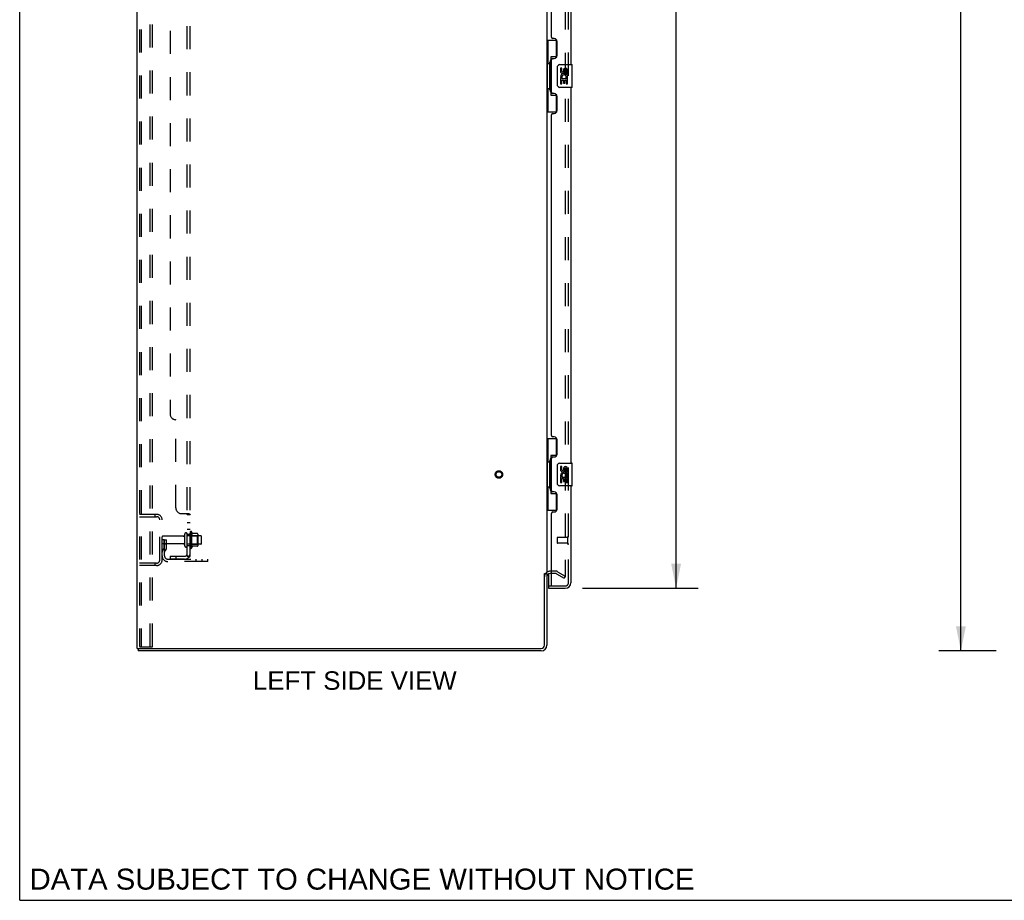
# Model space of a CAD drawing. Header units: inches. Extents: x 0 to 184, y 0 to 119.
# Tile 1 of 116: x 0 to 43, y 0 to 39. Entities that reach past the tile are written whole.
import ezdxf

# ---------------------------------------------------------------- set-up
doc = ezdxf.new("R2010")
doc.units = ezdxf.units.IN
doc.header["$LTSCALE"] = 10.121375
doc.header["$MEASUREMENT"] = 0
doc.linetypes.add('HIDDEN', pattern=[0.2, 0.1, -0.1])
doc.layers.get('0').update_dxf_attribs({"linetype": 'CONTINUOUS'})
for name, color, linetype in [('DEFAULT_2', 8, 'HIDDEN'), ('DIMENSIONS', 7, 'CONTINUOUS'), ('DOOR_ASSEMBLY', 7, 'CONTINUOUS'), ('SUBPANEL', 7, 'CONTINUOUS')]:
    doc.layers.add(name, color=color, linetype=linetype)
doc.styles.get("Standard").update_dxf_attribs({"font": 'arial.ttf'})
doc.dimstyles.new('DIMSTYLE_1', dxfattribs={"dimtxt": 0.811875, "dimasz": 1.0825, "dimexe": 0.09, "dimexo": 0.07, "dimgap": 0.0375, "dimtad": 0, "dimtih": 1, "dimtoh": 1, "dimzin": 4, "dimdsep": 46, "dimtxsty": 'Standard', "dimblk": '_FILLED', "dimblk1": '_FILLED', "dimblk2": '_FILLED', "dimcen": 0.09, "dimadec": 3, "dimazin": 1, "dimtfac": 1, "dimtdec": 3, "dimtofl": 0, "dimtmove": 0, "dimatfit": 3, "dimldrblk": '_FILLED', "dimfxl": 0, "dimtolj": 1, "dimtzin": 4, "dimarcsym": 0})

# ---------------------------------------------------------------- blocks, each defined once
blk = doc.blocks.new('_FILLED')
at = {"color": 0, "linetype": 'ByBlock'}
blk.add_solid([(0, 0), (-1, 0.2), (-1, -0.2)], dxfattribs=at)
blk = doc.blocks.new('*D9')
at = {"layer": 'DIMENSIONS', "color": 2, "linetype": 'Continuous'}
for p, q in [((24.722, 76.202), (29.805, 76.202)), ((28.831, 76.202), (28.831, 46.356)), ((28.831, 13.702), (28.831, 43.515)), ((24.722, 13.702), (29.805, 13.702))]:
    blk.add_line(p, q, dxfattribs=at)
at = {"layer": 'DIMENSIONS', "color": 2, "linetype": 'Continuous', "xscale": 1.0825, "yscale": 1.0825, "zscale": 1.0825}
for p, rotation in [((28.831, 76.202), 90), ((28.831, 13.702), 270)]:
    blk.add_blockref('_FILLED', p, dxfattribs=dict(at, rotation=rotation))
at = {"layer": 'DIMENSIONS', "color": 2, "linetype": 'Continuous', "insert": (28.831, 45.95), "char_height": 0.8119, "width": 3.39841, "attachment_point": 2, "line_spacing_factor": 0.9}
blk.add_mtext('62.50\\PDOOR', dxfattribs=at)
blk = doc.blocks.new('*D10')
at = {"layer": 'DIMENSIONS', "color": 2, "linetype": 'Continuous'}
for p, q in [((42.89, 78.952), (40.367, 78.952)), ((41.341, 78.952), (41.341, 45.763)), ((41.341, 10.952), (41.341, 44.14)), ((42.89, 10.952), (40.367, 10.952))]:
    blk.add_line(p, q, dxfattribs=at)
at = {"layer": 'DIMENSIONS', "color": 2, "linetype": 'Continuous', "xscale": 1.0825, "yscale": 1.0825, "zscale": 1.0825}
for p, rotation in [((41.341, 78.952), 90), ((41.341, 10.952), 270)]:
    blk.add_blockref('_FILLED', p, dxfattribs=dict(at, rotation=rotation))
at = {"layer": 'DIMENSIONS', "color": 2, "linetype": 'Continuous', "insert": (41.341, 45.358), "char_height": 0.8119, "width": 2.83704, "attachment_point": 2, "line_spacing_factor": 0.9}
blk.add_mtext('68.00', dxfattribs=at)

msp = doc.modelspace()

# ---------------------------------------------------------------- linework, layer by layer
at = {"color": 7, "linetype": 'Continuous'}
for p, q in [((0, 0), (0, 119.075)), ((23.049, 14.348), (23.153, 14.348)), ((5.205, 11.056), (5.205, 10.952)), ((5.209, 11.056), (5.243, 11.056)), ((0, 0), (184.025, 0))]:
    msp.add_line(p, q, dxfattribs=at)
at = {"color": 3, "linetype": 'Continuous'}
for p, q in [((5.153, 11.056), (5.153, 78.848)), ((23.153, 75.504), (23.153, 14.4)), ((23.049, 11.198), (23.049, 14.359)), ((23.153, 14.348), (23.153, 11.198)), ((23.357, 14.348), (23.296, 14.348)), ((5.153, 11.056), (5.209, 11.056)), ((22.907, 10.952), (5.205, 10.952)), ((5.243, 11.056), (22.907, 11.056))]:
    msp.add_line(p, q, dxfattribs=at)
for centre, radius, start, end in [((23.296, 14.205), 0.142, 90, 180), ((22.907, 11.198), 0.246, 270, 360), ((22.907, 11.198), 0.142, 270, 360)]:
    msp.add_arc(centre, radius, start, end, dxfattribs=at)
at = {"layer": 'DEFAULT_2', "color": 8, "linetype": 'HIDDEN'}
for p, q in [((5.257, 78.734), (5.257, 11.169)), ((5.331, 78.734), (5.331, 11.169)), ((5.728, 11.139), (5.728, 78.764)), ((5.832, 11.139), (5.832, 78.764)), ((23.966, 75.686), (23.966, 14.217)), ((5.257, 16.952), (6.011, 16.952)), ((5.93, 16.952), (5.93, 16.848)), ((5.257, 16.848), (6.011, 16.848)), ((6.153, 14.948), (6.153, 16.705)), ((6.257, 14.948), (6.257, 16.705)), ((7.247, 15.569), (7.247, 16.084)), ((7.357, 15.569), (7.357, 16.084)), ((7.952, 16.014), (7.357, 16.014)), ((7.482, 16.161), (7.482, 15.492)), ((7.502, 16.01), (7.482, 16.03)), ((7.502, 16.01), (7.798, 16.01)), ((7.502, 16.01), (7.502, 15.643)), ((7.552, 16.182), (7.552, 15.471)), ((7.808, 16.104), (7.58, 16.104)), ((7.798, 16.01), (7.818, 16.03)), ((7.798, 16.01), (7.798, 15.643)), ((7.818, 16.082), (7.818, 15.571)), ((6.361, 15.827), (6.257, 15.827)), ((7.185, 15.992), (6.287, 15.992)), ((7.185, 15.662), (6.287, 15.662)), ((6.347, 15.486), (6.347, 15.827)), ((6.347, 15.652), (6.451, 15.652)), ((6.361, 15.827), (6.451, 15.827)), ((6.361, 15.125), (6.361, 15.827)), ((6.451, 15.486), (6.451, 15.827)), ((7.952, 15.639), (7.357, 15.639)), ((7.502, 15.643), (7.482, 15.623)), ((7.502, 15.643), (7.798, 15.643)), ((7.798, 15.643), (7.818, 15.623)), ((7.982, 15.669), (7.982, 15.984)), ((6.345, 15.48), (6.296, 15.412)), ((6.43, 15.419), (6.381, 15.352)), ((7.808, 15.549), (7.58, 15.549)), ((6.011, 14.806), (5.257, 14.806)), ((5.93, 14.806), (5.93, 14.702)), ((6.504, 14.983), (8.257, 14.983)), ((8.257, 14.879), (6.504, 14.879)), ((7.754, 14.879), (7.754, 14.983)), ((8.01, 14.879), (8.01, 14.983)), ((8.257, 14.879), (8.257, 14.983)), ((6.011, 14.702), (5.257, 14.702)), ((23.557, 14.452), (23.296, 14.452)), ((23.557, 14.348), (23.357, 14.348)), ((23.574, 14.343), (23.914, 14.147)), ((23.626, 14.433), (23.966, 14.237)), ((23.914, 14.147), (23.966, 14.237)), ((5.278, 11.139), (5.352, 11.139)), ((5.352, 11.139), (5.832, 11.139))]:
    msp.add_line(p, q, dxfattribs=at)
for points in [[(23.948, 14.197), (23.948, 14.197), (23.946, 14.197), (23.944, 14.198), (23.942, 14.198), (23.941, 14.199)], [(23.966, 14.217), (23.966, 14.215), (23.965, 14.213), (23.965, 14.21), (23.964, 14.208), (23.963, 14.206), (23.962, 14.205), (23.961, 14.203), (23.959, 14.201), (23.957, 14.2), (23.956, 14.199), (23.954, 14.198), (23.952, 14.198), (23.95, 14.197), (23.948, 14.197)], [(5.257, 11.169), (5.258, 11.161), (5.26, 11.154), (5.263, 11.148), (5.268, 11.143), (5.273, 11.14), (5.278, 11.139)], [(5.331, 11.169), (5.332, 11.161), (5.334, 11.154), (5.337, 11.148), (5.341, 11.143), (5.346, 11.14), (5.352, 11.139)]]:
    msp.add_lwpolyline(points, dxfattribs=at)
for radius in [0.164, 0.124]:
    msp.add_circle((21.049, 18.702), radius, dxfattribs=at)
for centre, radius, start, end in [((6.011, 16.705), 0.246, 0, 90), ((6.011, 16.705), 0.142, 0, 90), ((7.185, 16.054), 0.0625, 270, 360), ((7.302, 16.084), 0.055, 360, 180), ((7.521, 16.161), 0.0384, 34.4497, 180), ((6.952, 15.827), 0.698, 23.9679, 30.6631), ((7.599, 16.114), 0.01, 203.9679, 270), ((7.808, 16.094), 0.01, 5.1938, 90), ((7.677, 16.082), 0.141, 0, 5.2081), ((7.952, 15.984), 0.03, 360, 90), ((6.287, 15.962), 0.03, 90, 180), ((6.287, 15.692), 0.03, 180, 270), ((7.185, 15.599), 0.0625, 0, 90), ((7.677, 15.571), 0.141, 354.7919, 360), ((7.952, 15.669), 0.03, 270, 0), ((6.465, 15.291), 0.208, 144.2461, 180), ((6.337, 15.486), 0.01, 324.2461, 360), ((6.465, 15.291), 0.104, 144.2461, 180), ((6.337, 15.486), 0.114, 324.2461, 360), ((7.302, 15.569), 0.055, 180, 0), ((7.521, 15.492), 0.0384, 180, 325.5503), ((6.952, 15.827), 0.698, 329.3369, 336.0321), ((7.599, 15.539), 0.01, 90, 156.0321), ((7.808, 15.559), 0.01, 270, 354.8062), ((6.011, 14.948), 0.246, 270, 360), ((6.011, 14.948), 0.142, 270, 360), ((6.504, 15.125), 0.246, 180, 270), ((6.504, 15.125), 0.142, 180, 270), ((23.296, 14.205), 0.246, 90, 180), ((23.557, 14.315), 0.137, 60, 90), ((23.557, 14.315), 0.033, 60, 90)]:
    msp.add_arc(centre, radius, start, end, dxfattribs=at)
at = {"layer": 'DOOR_ASSEMBLY', "color": 8, "linetype": 'HIDDEN'}
for p, q in [((24.107, 13.948), (24.107, 75.955)), ((23.607, 15.92), (23.607, 15.692)), ((24.064, 15.93), (23.617, 15.93)), ((24.064, 15.682), (23.617, 15.682)), ((24.064, 15.948), (24.064, 15.664)), ((23.232, 13.806), (23.377, 13.806)), ((23.377, 13.806), (23.965, 13.806))]:
    msp.add_line(p, q, dxfattribs=at)
at = {"layer": 'DOOR_ASSEMBLY', "color": 3, "linetype": 'Continuous'}
for p, q in [((24.211, 53.202), (24.211, 36.702)), ((23.357, 37.909), (23.357, 51.994)), ((23.477, 37.849), (23.417, 37.849)), ((23.607, 37.099), (23.607, 37.719)), ((23.357, 35.494), (23.357, 36.909)), ((23.417, 36.969), (23.477, 36.969)), ((24.211, 35.702), (24.211, 19.202)), ((23.477, 35.434), (23.417, 35.434)), ((23.607, 34.684), (23.607, 35.304)), ((23.357, 20.409), (23.357, 34.494)), ((23.417, 34.554), (23.477, 34.554)), ((23.477, 20.349), (23.417, 20.349)), ((23.607, 19.599), (23.607, 20.219)), ((23.417, 19.469), (23.477, 19.469)), ((23.357, 17.994), (23.357, 19.409)), ((24.211, 18.202), (24.211, 13.948)), ((23.477, 17.934), (23.417, 17.934)), ((23.607, 17.184), (23.607, 17.804)), ((23.357, 13.826), (23.357, 16.994)), ((23.417, 17.054), (23.477, 17.054)), ((23.232, 13.702), (23.965, 13.702))]:
    msp.add_line(p, q, dxfattribs=at)
at = {"layer": 'DOOR_ASSEMBLY', "color": 7, "linetype": 'Continuous'}
for p, q in [((23.153, 37.777), (23.594, 37.777)), ((23.192, 37.777), (23.192, 36.752)), ((23.557, 37.777), (23.557, 36.997)), ((23.293, 36.782), (23.293, 36.802)), ((23.557, 37.042), (23.33, 37.042)), ((23.33, 37.042), (23.33, 35.362)), ((23.171, 36.752), (23.293, 36.752)), ((23.171, 36.752), (23.171, 35.652)), ((23.293, 35.652), (23.293, 36.752)), ((23.616, 35.802), (23.616, 36.602)), ((23.716, 36.702), (24.256, 36.702)), ((23.817, 36.547), (23.754, 36.547)), ((23.754, 36.547), (23.754, 36.411)), ((23.817, 36.411), (23.817, 36.547)), ((23.882, 36.474), (23.882, 36.405)), ((23.942, 36.411), (23.942, 36.453)), ((24.005, 36.453), (24.005, 36.317)), ((24.068, 36.317), (24.068, 36.453)), ((24.271, 35.717), (24.271, 36.687)), ((23.772, 36.086), (23.754, 36.086)), ((23.754, 36.086), (23.754, 35.856)), ((23.806, 36.086), (23.834, 36.105)), ((23.806, 36.086), (24.068, 36.086)), ((23.817, 36.023), (23.882, 36.023)), ((23.817, 35.856), (23.817, 36.023)), ((23.882, 36.023), (23.882, 35.887)), ((23.942, 36.023), (24.005, 36.023)), ((23.942, 35.887), (23.942, 36.023)), ((23.998, 36.122), (24.055, 36.097)), ((24.005, 36.317), (24.068, 36.317)), ((24.005, 36.023), (24.005, 35.856)), ((24.068, 35.856), (24.068, 36.086)), ((23.171, 35.652), (23.293, 35.652)), ((23.192, 35.652), (23.192, 34.627)), ((23.293, 35.601), (23.293, 35.621)), ((24.256, 35.702), (23.716, 35.702)), ((23.754, 35.856), (23.817, 35.856)), ((23.882, 35.887), (23.942, 35.887)), ((24.005, 35.856), (24.068, 35.856)), ((23.33, 35.362), (23.557, 35.362)), ((23.557, 35.407), (23.557, 34.627)), ((23.153, 34.627), (23.594, 34.627)), ((23.153, 20.277), (23.594, 20.277)), ((23.192, 20.277), (23.192, 19.252)), ((23.557, 20.277), (23.557, 19.497)), ((23.557, 19.542), (23.33, 19.542)), ((23.33, 19.542), (23.33, 17.862)), ((23.171, 19.252), (23.293, 19.252)), ((23.171, 19.252), (23.171, 18.152)), ((23.293, 19.282), (23.293, 19.302)), ((23.293, 18.152), (23.293, 19.252)), ((23.616, 18.302), (23.616, 19.102)), ((23.716, 19.202), (24.256, 19.202)), ((23.817, 19.047), (23.754, 19.047)), ((23.754, 19.047), (23.754, 18.911)), ((23.817, 18.911), (23.817, 19.047)), ((24.271, 18.217), (24.271, 19.187)), ((23.806, 18.586), (23.834, 18.605)), ((23.882, 18.974), (23.882, 18.905)), ((23.942, 18.911), (23.942, 18.953)), ((23.998, 18.622), (24.055, 18.597)), ((24.005, 18.953), (24.005, 18.817)), ((24.005, 18.817), (24.068, 18.817)), ((24.068, 18.817), (24.068, 18.953)), ((24.256, 18.202), (23.716, 18.202)), ((23.772, 18.586), (23.754, 18.586)), ((23.754, 18.586), (23.754, 18.356)), ((23.754, 18.356), (23.817, 18.356)), ((23.806, 18.586), (24.068, 18.586)), ((23.817, 18.523), (23.882, 18.523)), ((23.817, 18.356), (23.817, 18.523)), ((23.882, 18.523), (23.882, 18.387)), ((23.882, 18.387), (23.942, 18.387)), ((23.942, 18.523), (24.005, 18.523)), ((23.942, 18.387), (23.942, 18.523)), ((24.005, 18.523), (24.005, 18.356)), ((24.005, 18.356), (24.068, 18.356)), ((24.068, 18.356), (24.068, 18.586)), ((23.171, 18.152), (23.293, 18.152)), ((23.192, 18.152), (23.192, 17.127)), ((23.293, 18.101), (23.293, 18.121)), ((23.33, 17.862), (23.557, 17.862)), ((23.557, 17.907), (23.557, 17.127)), ((23.153, 17.127), (23.594, 17.127)), ((23.232, 14.333), (23.232, 13.826)), ((23.232, 13.806), (23.232, 13.702))]:
    msp.add_line(p, q, dxfattribs=at)
for points in [[(23.33, 37.018), (23.33, 37.014), (23.331, 37.011), (23.332, 37.007), (23.333, 37.002), (23.335, 36.998), (23.337, 36.993), (23.339, 36.987), (23.342, 36.981), (23.346, 36.975), (23.349, 36.968), (23.354, 36.96), (23.359, 36.953), (23.364, 36.944), (23.366, 36.941)], [(23.616, 36.602), (23.616, 36.608), (23.617, 36.614), (23.618, 36.62), (23.619, 36.626), (23.621, 36.632), (23.623, 36.638)], [(23.623, 35.765), (23.621, 35.771), (23.619, 35.777), (23.618, 35.783), (23.617, 35.789), (23.616, 35.795), (23.616, 35.802)], [(23.366, 35.463), (23.364, 35.459), (23.359, 35.451), (23.354, 35.443), (23.349, 35.435), (23.346, 35.429), (23.342, 35.422), (23.339, 35.416), (23.337, 35.411), (23.335, 35.405), (23.333, 35.401), (23.332, 35.396), (23.331, 35.392), (23.33, 35.389), (23.33, 35.385)], [(23.33, 19.518), (23.33, 19.514), (23.331, 19.511), (23.332, 19.507), (23.333, 19.502), (23.335, 19.498), (23.337, 19.493), (23.339, 19.487), (23.342, 19.481), (23.346, 19.475), (23.349, 19.468), (23.354, 19.46), (23.359, 19.453), (23.364, 19.444), (23.366, 19.441)], [(23.616, 19.102), (23.616, 19.108), (23.617, 19.114), (23.618, 19.12), (23.619, 19.126), (23.621, 19.132), (23.623, 19.138)], [(23.623, 18.265), (23.621, 18.271), (23.619, 18.277), (23.618, 18.283), (23.617, 18.289), (23.616, 18.295), (23.616, 18.302)], [(23.366, 17.963), (23.364, 17.959), (23.359, 17.951), (23.354, 17.943), (23.349, 17.935), (23.346, 17.929), (23.342, 17.922), (23.339, 17.916), (23.337, 17.911), (23.335, 17.905), (23.333, 17.901), (23.332, 17.896), (23.331, 17.892), (23.33, 17.889), (23.33, 17.885)]]:
    msp.add_lwpolyline(points, dxfattribs=at)
at = {"layer": 'DOOR_ASSEMBLY', "color": 3, "linetype": 'Continuous'}
for centre, radius, start, end in [((23.417, 37.909), 0.06, 180, 270), ((23.477, 37.719), 0.13, 0, 90), ((23.417, 36.909), 0.06, 90, 180), ((23.477, 37.099), 0.13, 270, 360), ((23.417, 35.494), 0.06, 180, 270), ((23.477, 35.304), 0.13, 0, 90), ((23.477, 34.684), 0.13, 270, 360), ((23.417, 34.494), 0.06, 90, 180), ((23.417, 20.409), 0.06, 180, 270), ((23.477, 20.219), 0.13, 0, 90), ((23.417, 19.409), 0.06, 90, 180), ((23.477, 19.599), 0.13, 270, 360), ((23.417, 17.994), 0.06, 180, 270), ((23.477, 17.804), 0.13, 0, 90), ((23.417, 16.994), 0.06, 90, 180), ((23.477, 17.184), 0.13, 270, 360), ((23.965, 13.948), 0.246, 270, 360), ((23.377, 13.826), 0.02, 180, 270)]:
    msp.add_arc(centre, radius, start, end, dxfattribs=at)
at = {"layer": 'DOOR_ASSEMBLY', "color": 7, "linetype": 'Continuous'}
for centre, radius, start, end in [((23.716, 36.602), 0.1, 90, 158.7946), ((23.848, 36.411), 0.0943, 180, 360), ((23.848, 36.411), 0.0314, 180, 261.2295), ((23.847, 36.416), 0.0362, 263.4285, 341.7628), ((23.974, 36.453), 0.0943, 68.6999, 167.4338), ((23.974, 36.453), 0.0314, 0, 180.0485), ((23.974, 36.453), 0.0943, 0, 68.6704), ((24.256, 36.687), 0.015, 0, 90), ((23.908, 36.159), 0.154, 161.4199, 206.1963), ((23.911, 36.16), 0.157, 336.5966, 161.8791), ((23.911, 36.16), 0.157, 205.737, 207.8532), ((23.911, 36.16), 0.0943, 336.5966, 215.1122), ((23.716, 35.802), 0.1, 201.205, 270), ((24.256, 35.717), 0.015, 270, 360), ((23.716, 19.102), 0.1, 90, 158.7946), ((23.974, 18.953), 0.0943, 68.6999, 167.4338), ((23.974, 18.953), 0.0943, 0, 68.6704), ((24.256, 19.187), 0.015, 0, 90), ((23.848, 18.911), 0.0943, 180, 360), ((23.908, 18.659), 0.154, 161.4199, 206.1963), ((23.911, 18.66), 0.157, 336.5966, 161.8791), ((23.848, 18.911), 0.0314, 180, 261.2295), ((23.911, 18.66), 0.0943, 336.5966, 215.1122), ((23.847, 18.916), 0.0362, 263.4285, 341.7628), ((23.974, 18.953), 0.0314, 0, 180.0485), ((23.716, 18.302), 0.1, 201.205, 270), ((23.911, 18.66), 0.157, 205.737, 207.8532), ((24.256, 18.217), 0.015, 270, 360), ((23.252, 13.826), 0.02, 180, 270), ((24.047, 14.092), 0.26, 267.3947, 270)]:
    msp.add_arc(centre, radius, start, end, dxfattribs=at)
at = {"layer": 'DOOR_ASSEMBLY', "color": 8, "linetype": 'HIDDEN'}
for centre, radius, start, end in [((23.617, 15.92), 0.01, 90, 180), ((23.617, 15.692), 0.01, 180, 270), ((24.086, 15.948), 0.0215, 0, 180), ((24.086, 15.664), 0.0215, 180, 360), ((23.965, 13.948), 0.142, 270, 360)]:
    msp.add_arc(centre, radius, start, end, dxfattribs=at)
at = {"layer": 'DOOR_ASSEMBLY', "color": 7, "linetype": 'Continuous'}
for centre, start_param, end_param in [((23.397, 36.792), 0.699287, 1.51401), ((23.397, 36.792), -4.655602, -3.84088), ((23.397, 35.611), 0.699287, 1.51401), ((23.397, 35.611), -4.655602, -3.84088), ((23.397, 19.292), 0.699287, 1.51401), ((23.397, 19.292), -4.655602, -3.84088), ((23.397, 18.111), 0.699287, 1.51401), ((23.397, 18.111), -4.655602, -3.84088)]:
    msp.add_ellipse(centre, major_axis=(0, 0.18), ratio=0.579493, start_param=start_param, end_param=end_param, dxfattribs=at)
at = {"layer": 'SUBPANEL', "color": 8, "linetype": 'HIDDEN'}
for p, q in [((7.357, 15.108), (7.357, 74.795)), ((7.482, 15.108), (7.482, 74.795)), ((6.607, 68.545), (6.607, 21.358)), ((6.857, 17.233), (6.857, 21.108)), ((7.107, 16.983), (7.428, 16.983)), ((7.345, 16.962), (7.347, 16.96)), ((7.354, 16.955), (7.355, 16.953)), ((7.357, 16.947), (7.482, 16.947)), ((7.357, 16.586), (7.482, 16.586)), ((7.357, 16.305), (7.482, 16.305)), ((7.357, 16.077), (7.482, 16.077)), ((7.357, 15.577), (7.482, 15.577)), ((7.428, 15.069), (7.332, 15.149)), ((6.607, 15.108), (7.245, 15.108)), ((6.607, 15.108), (6.607, 14.983)), ((7.245, 14.983), (6.607, 14.983)), ((6.857, 15.108), (6.857, 14.983)), ((7.357, 15.128), (7.357, 15.128)), ((7.357, 15.108), (7.482, 15.108)), ((7.391, 15.114), (7.39, 15.114)), ((7.393, 15.113), (7.391, 15.114)), ((7.395, 15.113), (7.393, 15.113)), ((7.396, 15.112), (7.395, 15.113)), ((7.398, 15.112), (7.396, 15.112)), ((7.399, 15.111), (7.398, 15.112)), ((7.401, 15.111), (7.399, 15.111)), ((7.402, 15.111), (7.401, 15.111))]:
    msp.add_line(p, q, dxfattribs=at)
for points in [[(7.332, 16.983), (7.331, 16.981), (7.331, 16.979), (7.331, 16.978), (7.331, 16.976), (7.332, 16.975), (7.333, 16.973), (7.333, 16.972), (7.335, 16.97), (7.336, 16.969), (7.337, 16.967), (7.339, 16.966), (7.341, 16.964), (7.343, 16.963), (7.345, 16.962)], [(7.332, 16.983), (7.331, 16.981), (7.331, 16.979), (7.331, 16.978)], [(7.331, 16.976), (7.332, 16.975), (7.333, 16.973), (7.333, 16.972), (7.335, 16.97), (7.336, 16.969)], [(7.337, 16.967), (7.339, 16.966), (7.341, 16.964)], [(7.347, 16.96), (7.349, 16.959), (7.35, 16.958), (7.352, 16.956), (7.354, 16.955), (7.355, 16.953), (7.356, 16.952), (7.357, 16.95), (7.357, 16.949), (7.357, 16.947)], [(7.349, 16.959), (7.35, 16.958), (7.352, 16.956)], [(7.356, 16.952), (7.357, 16.95), (7.357, 16.949), (7.357, 16.947)], [(7.428, 16.983), (7.43, 16.981), (7.433, 16.98), (7.435, 16.978), (7.438, 16.977), (7.442, 16.975), (7.445, 16.973), (7.449, 16.972)], [(7.428, 16.983), (7.43, 16.981), (7.433, 16.98), (7.435, 16.978), (7.438, 16.977)], [(7.449, 16.972), (7.456, 16.969), (7.46, 16.967), (7.463, 16.966)], [(7.463, 16.966), (7.466, 16.964), (7.469, 16.963), (7.472, 16.961), (7.475, 16.959), (7.477, 16.957), (7.479, 16.956), (7.48, 16.954), (7.481, 16.952), (7.482, 16.95), (7.482, 16.949), (7.482, 16.947)], [(7.469, 16.963), (7.472, 16.961), (7.475, 16.959), (7.477, 16.957), (7.479, 16.956), (7.48, 16.954)], [(7.481, 16.952), (7.482, 16.95), (7.482, 16.949), (7.482, 16.947)], [(7.332, 15.149), (7.331, 15.148), (7.331, 15.147), (7.331, 15.146), (7.331, 15.145), (7.332, 15.144), (7.333, 15.143), (7.333, 15.142), (7.335, 15.14), (7.336, 15.139), (7.337, 15.137), (7.339, 15.135), (7.343, 15.131)], [(7.343, 15.131), (7.345, 15.129), (7.347, 15.127), (7.349, 15.125), (7.35, 15.123), (7.352, 15.12), (7.354, 15.118), (7.355, 15.116), (7.356, 15.113), (7.357, 15.111), (7.357, 15.109), (7.357, 15.108)], [(7.39, 15.114), (7.388, 15.115), (7.387, 15.115), (7.386, 15.115), (7.386, 15.116), (7.385, 15.116), (7.384, 15.116), (7.383, 15.117), (7.382, 15.117), (7.381, 15.117), (7.38, 15.118), (7.379, 15.118), (7.378, 15.119), (7.377, 15.119), (7.376, 15.119), (7.375, 15.12), (7.374, 15.12), (7.373, 15.121), (7.372, 15.121), (7.371, 15.121), (7.37, 15.122), (7.37, 15.122), (7.369, 15.123), (7.368, 15.123), (7.367, 15.123), (7.366, 15.124), (7.366, 15.124), (7.365, 15.124), (7.364, 15.125), (7.363, 15.125), (7.363, 15.125), (7.362, 15.126), (7.361, 15.126), (7.36, 15.127), (7.36, 15.127), (7.359, 15.127), (7.358, 15.128), (7.358, 15.128), (7.357, 15.128), (7.357, 15.129), (7.356, 15.129), (7.355, 15.129), (7.355, 15.13), (7.354, 15.13), (7.354, 15.13), (7.354, 15.131), (7.353, 15.131), (7.353, 15.131)], [(7.353, 15.131), (7.353, 15.131), (7.353, 15.131), (7.353, 15.131), (7.353, 15.131), (7.354, 15.131), (7.354, 15.13), (7.354, 15.13), (7.354, 15.13), (7.355, 15.13), (7.355, 15.129), (7.356, 15.129), (7.356, 15.129), (7.357, 15.128)], [(7.417, 15.108), (7.417, 15.108), (7.417, 15.108), (7.417, 15.108), (7.416, 15.108), (7.416, 15.108), (7.416, 15.108), (7.415, 15.108), (7.415, 15.108), (7.414, 15.108), (7.414, 15.108), (7.413, 15.108), (7.413, 15.108), (7.412, 15.108), (7.411, 15.109), (7.411, 15.109), (7.41, 15.109), (7.409, 15.109), (7.409, 15.109), (7.408, 15.109), (7.408, 15.109), (7.407, 15.109), (7.406, 15.11), (7.406, 15.11), (7.405, 15.11), (7.404, 15.11), (7.403, 15.11), (7.403, 15.11), (7.402, 15.111)], [(7.414, 15.108), (7.414, 15.108), (7.415, 15.108), (7.415, 15.108), (7.416, 15.108), (7.416, 15.108), (7.416, 15.108), (7.417, 15.108), (7.417, 15.108), (7.417, 15.108)], [(7.428, 15.069), (7.43, 15.071), (7.433, 15.074), (7.435, 15.076), (7.438, 15.078), (7.442, 15.079), (7.445, 15.081), (7.449, 15.083), (7.452, 15.085), (7.46, 15.088)], [(7.46, 15.088), (7.463, 15.089), (7.466, 15.091), (7.469, 15.092), (7.472, 15.094), (7.475, 15.096), (7.477, 15.097), (7.479, 15.099), (7.48, 15.101), (7.481, 15.103), (7.482, 15.105), (7.482, 15.106), (7.482, 15.108)]]:
    msp.add_lwpolyline(points, dxfattribs=at)
for centre, radius, start, end in [((6.857, 21.358), 0.25, 180, 270), ((7.107, 17.233), 0.25, 180, 270), ((7.245, 15.22), 0.237, 270, 360), ((7.245, 15.22), 0.112, 270, 360)]:
    msp.add_arc(centre, radius, start, end, dxfattribs=at)

# ---------------------------------------------------------------- texts
at = {"layer": 'DIMENSIONS', "color": 2, "linetype": 'Continuous', "attachment_point": 2, "line_spacing_factor": 0.9}
for s, insert, char_height, width in [('LEFT SIDE VIEW', (14.72, 10.056), 0.81188, 8.92761), ('DATA SUBJECT TO CHANGE WITHOUT NOTICE', (15.036, 1.39), 0.92012, 29.14983)]:
    msp.add_mtext(s, dxfattribs=dict(at, insert=insert, char_height=char_height, width=width))

# ---------------------------------------------------------------- dimensions: what is measured, and where the dimension line sits
at = {"layer": 'DIMENSIONS', "color": 2, "linetype": 'Continuous'}
dim = msp.add_linear_dim(base=(41.341, 10.952), p1=(42.96, 78.952), p2=(42.96, 10.952), angle=270, dimstyle='DIMSTYLE_1', dxfattribs=at)
dim.commit()
dim.dimension.update_dxf_attribs({"geometry": '*D10', "text_midpoint": (41.335, 44.947), "dimtype": 160})
dim = msp.add_linear_dim(base=(28.831, 13.702), p1=(24.652, 76.202), p2=(24.652, 13.702), angle=270, text='<>\\PDOOR', dimstyle='DIMSTYLE_1', dxfattribs=at)
dim.commit()
dim.dimension.update_dxf_attribs({"geometry": '*D9', "text_midpoint": (28.831, 44.935), "dimtype": 160})

doc.saveas('drawing.dxf')
